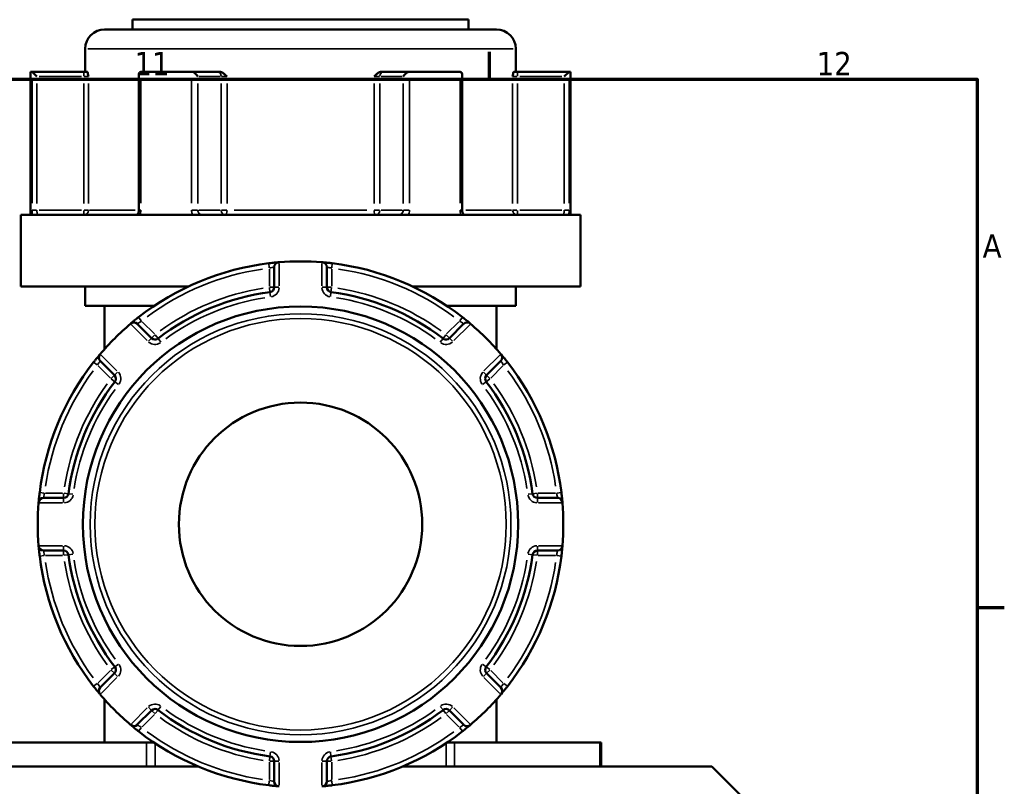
# Model space of a CAD drawing. Header units: millimetres. Extents: x 0 to 1062, y -443 to 985.
# Tile 16 of 21: x 723 to 824, y 501 to 580. Entities that reach past the tile are written whole.
import ezdxf

# ---------------------------------------------------------------- set-up
doc = ezdxf.new("R2010")
doc.units = ezdxf.units.MM
for name, color, linetype, lineweight in [('Border (ANSI)', 7, 'Continuous', 70), ('Visible (ANSI)', 7, 'Continuous', 50), ('Visible Narrow (ANSI)', 7, 'Continuous', 35)]:
    doc.layers.add(name, color=color, linetype=linetype, lineweight=lineweight)
doc.styles.add('Note Text (ANSI)', font='tahoma.ttf')

# ---------------------------------------------------------------- blocks, each defined once
blk = doc.blocks.new('Borders Default Border')
at = {"layer": 'Border (ANSI)'}
for p, q in [((770.92, 574), (770.92, 576.8)), ((821, 519.75), (823.8, 519.75))]:
    blk.add_line(p, q, dxfattribs=at)
at = {"layer": 'Border (ANSI)', "flags": 128}
blk.add_lwpolyline([(20, 20), (20, 574), (821, 574), (821, 20), (20, 20)], dxfattribs=at)
at = {"layer": 'Border (ANSI)', "color": 5, "true_color": 0x0000ff, "char_height": 2.4, "attachment_point": 7, "style": 'Note Text (ANSI)'}
for s, insert in [('11', (734.43, 574.4)), ('12', (804.52, 574.4)), ('A', (821.58, 555.68))]:
    blk.add_mtext(s, dxfattribs=dict(at, insert=insert))

msp = doc.modelspace()

# ---------------------------------------------------------------- linework, layer by layer
at = {"layer": 'Visible (ANSI)'}
for p, q in [((734.24, 580.11), (768.74, 580.11)), ((734.24, 580.11), (734.24, 579.11)), ((768.74, 580.11), (768.74, 579.11)), ((731.36, 579.11), (771.61, 579.11)), ((729.36, 577.11), (729.36, 574.76)), ((773.61, 577.11), (773.61, 574.76)), ((723.74, 574.76), (723.9, 574.76)), ((723.74, 574.76), (723.74, 560.06)), ((729.21, 574.76), (723.9, 574.76)), ((723.9, 574.75), (724.4, 574.26)), ((729.57, 574.76), (729.21, 574.76)), ((735.14, 574.76), (740.25, 574.76)), ((742.91, 574.76), (740.25, 574.76)), ((743.14, 574.76), (742.91, 574.76)), ((760.07, 574.76), (759.84, 574.76)), ((762.73, 574.76), (760.07, 574.76)), ((762.73, 574.76), (767.84, 574.76)), ((773.77, 574.76), (773.41, 574.76)), ((779.08, 574.76), (773.77, 574.76)), ((779.08, 574.75), (778.58, 574.26)), ((779.08, 574.76), (779.24, 574.76)), ((779.24, 574.76), (779.24, 560.06)), ((734.89, 574.51), (734.89, 560.56)), ((768.09, 560.56), (768.09, 574.51)), ((722.74, 560.06), (780.24, 560.06)), ((722.74, 560.06), (722.74, 552.71)), ((780.24, 560.06), (780.24, 552.71)), ((748.79, 554.7), (748.79, 552.63)), ((754.19, 552.63), (754.19, 554.7)), ((722.74, 552.71), (739.96, 552.71)), ((729.36, 552.71), (729.36, 550.71)), ((763.02, 552.71), (780.24, 552.71)), ((773.61, 552.71), (773.61, 550.71)), ((729.36, 550.71), (736.44, 550.71)), ((731.36, 550.71), (731.36, 546.29)), ((766.54, 550.71), (773.61, 550.71)), ((771.61, 550.71), (771.61, 546.29)), ((736.19, 547.41), (734.72, 548.87)), ((768.25, 548.87), (766.79, 547.41)), ((730.91, 545.06), (732.37, 543.59)), ((770.61, 543.59), (772.07, 545.06)), ((727.15, 530.99), (725.08, 530.99)), ((777.9, 530.99), (775.83, 530.99)), ((725.08, 525.59), (727.15, 525.59)), ((775.83, 525.59), (777.9, 525.59)), ((732.37, 512.99), (730.91, 511.53)), ((772.07, 511.53), (770.61, 512.99)), ((731.36, 510.29), (731.36, 505.88)), ((771.61, 510.29), (771.61, 505.88)), ((734.72, 507.71), (736.19, 509.17)), ((766.79, 509.17), (768.25, 507.71)), ((720.73, 505.88), (735.68, 505.88)), ((735.68, 505.88), (736.44, 505.88)), ((766.54, 505.88), (767.3, 505.88)), ((767.3, 505.88), (782.25, 505.88)), ((782.25, 505.88), (782.38, 505.88)), ((782.38, 503.43), (782.38, 505.88)), ((748.79, 503.95), (748.79, 501.88)), ((754.19, 501.88), (754.19, 503.95)), ((709.24, 503.43), (740.97, 503.43)), ((762.01, 503.43), (793.74, 503.43)), ((793.74, 503.43), (805.99, 491.18))]:
    msp.add_line(p, q, dxfattribs=at)
for radius in [22.36, 12.5]:
    msp.add_circle((751.49, 528.29), radius, dxfattribs=at)
for centre, radius, start, end in [((731.36, 577.11), 2, 90, 180), ((771.61, 577.11), 2, 0, 90), ((751.49, 528.29), 27, 96.9357, 128.0643), ((749.29, 554.7), 0.5, 94.7621, 180), ((751.49, 528.29), 27, 85.3263, 94.6737), ((753.69, 554.7), 0.5, 0, 85.2379), ((751.49, 528.29), 27, 51.9357, 83.0643), ((748.29, 552.63), 0.5, 277.4906, 0), ((754.69, 552.63), 0.5, 180, 262.5094), ((751.49, 528.29), 24.05, 97.4906, 127.5094), ((751.49, 528.29), 24.05, 52.4906, 82.5094), ((751.49, 528.29), 27, 130.3263, 139.6737), ((734.37, 548.52), 0.5, 45, 130.2379), ((768.61, 548.52), 0.5, 49.7621, 135), ((751.49, 528.29), 27, 40.3263, 49.6737), ((736.54, 547.76), 0.5, 225, 307.5094), ((766.44, 547.76), 0.5, 232.4906, 315), ((731.26, 545.41), 0.5, 139.7621, 225), ((771.72, 545.41), 0.5, 315, 40.2379), ((751.49, 528.29), 27, 141.9357, 173.0643), ((751.49, 528.29), 27, 6.9357, 38.0643), ((732.02, 543.24), 0.5, 322.4906, 45), ((770.96, 543.24), 0.5, 135, 217.5094), ((751.49, 528.29), 24.05, 142.4906, 172.5094), ((751.49, 528.29), 24.05, 7.4906, 37.5094), ((727.15, 531.49), 0.5, 270, 352.5094), ((775.83, 531.49), 0.5, 187.4906, 270), ((751.49, 528.29), 27, 175.3263, 184.6737), ((725.08, 530.49), 0.5, 90, 175.2379), ((777.9, 530.49), 0.5, 4.7621, 90), ((751.49, 528.29), 27, 355.3263, 4.6737), ((725.08, 526.09), 0.5, 184.7621, 270), ((727.15, 525.09), 0.5, 7.4906, 90), ((751.49, 528.29), 24.05, 187.4906, 217.5094), ((751.49, 528.29), 24.05, 322.4906, 352.5094), ((775.83, 525.09), 0.5, 90, 172.5094), ((777.9, 526.09), 0.5, 270, 355.2379), ((751.49, 528.29), 27, 186.9357, 218.0643), ((751.49, 528.29), 27, 321.9357, 353.0643), ((732.02, 513.34), 0.5, 315, 37.5094), ((770.96, 513.34), 0.5, 142.4906, 225), ((731.26, 511.17), 0.5, 135, 220.2379), ((771.72, 511.17), 0.5, 319.7621, 45), ((751.49, 528.29), 27, 220.3263, 229.6737), ((751.49, 528.29), 27, 310.3263, 319.6737), ((736.54, 508.82), 0.5, 52.4906, 135), ((751.49, 528.29), 24.05, 232.4906, 262.5094), ((751.49, 528.29), 24.05, 277.4906, 307.5094), ((766.44, 508.82), 0.5, 45, 127.5094), ((734.37, 508.06), 0.5, 229.7621, 315), ((751.49, 528.29), 27, 231.9357, 263.0643), ((751.49, 528.29), 27, 276.9357, 308.0643), ((768.61, 508.06), 0.5, 225, 310.2379), ((748.29, 503.95), 0.5, 0, 82.5094), ((754.69, 503.95), 0.5, 97.4906, 180), ((749.29, 501.88), 0.5, 180, 265.2379), ((753.69, 501.88), 0.5, 274.7621, 0)]:
    msp.add_arc(centre, radius, start, end, dxfattribs=at)
for centre, major_axis, start_param, end_param in [((735.39, 574.26), (-0.433, 0.433), 5.868056, 6.806784), ((740.5, 574.26), (0.433, -0.433), 1.047198, 2.509524), ((762.48, 574.26), (-0.433, -0.433), 3.773661, 5.235988), ((767.59, 574.26), (0.433, 0.433), 5.759587, 6.698315)]:
    msp.add_ellipse(centre, major_axis=major_axis, ratio=0.57735, start_param=start_param, end_param=end_param, dxfattribs=at)
for points in [[(723.9, 574.76), (723.9, 574.76), (723.9, 574.75), (723.9, 574.75)], [(735.09, 574.75), (735.11, 574.75), (735.12, 574.76), (735.14, 574.76)], [(740.25, 574.76), (740.26, 574.76), (740.28, 574.75), (740.3, 574.75)], [(762.68, 574.75), (762.7, 574.75), (762.71, 574.76), (762.73, 574.76)], [(767.84, 574.76), (767.85, 574.76), (767.87, 574.75), (767.88, 574.75)], [(779.08, 574.75), (779.08, 574.75), (779.08, 574.76), (779.08, 574.76)], [(749.29, 555.2), (749.28, 555.2), (749.26, 555.2), (749.25, 555.2)], [(753.73, 555.2), (753.72, 555.2), (753.7, 555.2), (753.69, 555.2)], [(734.05, 548.9), (734.04, 548.89), (734.03, 548.88), (734.02, 548.87)], [(768.96, 548.87), (768.95, 548.88), (768.94, 548.89), (768.93, 548.9)], [(730.91, 545.76), (730.9, 545.75), (730.89, 545.74), (730.88, 545.73)], [(772.1, 545.73), (772.09, 545.74), (772.08, 545.75), (772.07, 545.76)], [(724.58, 530.53), (724.58, 530.52), (724.58, 530.5), (724.58, 530.49)], [(778.4, 530.49), (778.4, 530.5), (778.4, 530.52), (778.4, 530.53)], [(724.58, 526.09), (724.58, 526.08), (724.58, 526.06), (724.58, 526.05)], [(778.4, 526.05), (778.4, 526.06), (778.4, 526.08), (778.4, 526.09)], [(730.88, 510.85), (730.89, 510.84), (730.9, 510.83), (730.91, 510.82)], [(772.07, 510.82), (772.08, 510.83), (772.09, 510.84), (772.1, 510.85)], [(734.02, 507.71), (734.03, 507.7), (734.04, 507.69), (734.05, 507.68)], [(768.93, 507.68), (768.94, 507.69), (768.95, 507.7), (768.96, 507.71)], [(749.25, 501.38), (749.26, 501.38), (749.28, 501.38), (749.29, 501.38)], [(753.69, 501.38), (753.7, 501.38), (753.72, 501.38), (753.73, 501.38)]]:
    msp.add_open_spline(points, degree=3, dxfattribs=at)
for points, knots in [([(729.57, 574.76), (729.58, 574.76), (729.59, 574.74), (729.62, 574.67), (729.64, 574.61), (729.67, 574.46), (729.69, 574.36), (729.7, 574.26), (729.7, 574.26), (729.7, 574.26)], [0.23361175, 0.23361175, 0.23361175, 0.23361175, 0.25496698, 0.25496698, 0.28420257, 0.28420257, 0.32574395, 0.32574395, 0.32604091, 0.32604091, 0.32604091, 0.32604091]), ([(743.14, 574.76), (743.22, 574.76), (743.3, 574.74), (743.48, 574.67), (743.57, 574.61), (743.75, 574.46), (743.84, 574.36), (743.94, 574.26), (743.94, 574.26), (743.94, 574.26)], [0.23361153, 0.23361153, 0.23361153, 0.23361153, 0.25496674, 0.25496674, 0.2842023, 0.2842023, 0.32574365, 0.32574365, 0.32604061, 0.32604061, 0.32604061, 0.32604061]), ([(759.04, 574.26), (759.04, 574.26), (759.04, 574.26), (759.14, 574.36), (759.23, 574.46), (759.41, 574.61), (759.5, 574.67), (759.68, 574.74), (759.76, 574.76), (759.84, 574.76)], [-0.00031623, -0.00031623, -0.00031623, -0.00031623, 0, 0, 0.04423689, 0.04423689, 0.0753695, 0.0753695, 0.09811041, 0.09811041, 0.09811041, 0.09811041]), ([(773.27, 574.26), (773.27, 574.26), (773.27, 574.26), (773.29, 574.36), (773.31, 574.46), (773.34, 574.61), (773.36, 574.67), (773.38, 574.74), (773.4, 574.76), (773.41, 574.76)], [-0.00031623, -0.00031623, -0.00031623, -0.00031623, 0, 0, 0.04423689, 0.04423689, 0.0753695, 0.0753695, 0.09811041, 0.09811041, 0.09811041, 0.09811041]), ([(734.59, 560.06), (734.6, 560.06), (734.62, 560.06), (734.67, 560.08), (734.69, 560.09), (734.75, 560.14), (734.77, 560.17), (734.82, 560.24), (734.84, 560.28), (734.87, 560.37), (734.88, 560.42), (734.89, 560.5), (734.89, 560.53), (734.89, 560.56)], [0.1556587, 0.1556587, 0.1556587, 0.1556587, 0.1872072, 0.1872072, 0.2187556, 0.2187556, 0.2475815, 0.2475815, 0.2734094, 0.2734094, 0.2984761, 0.2984761, 0.3134011, 0.3134011, 0.3134011, 0.3134011]), ([(768.09, 560.56), (768.09, 560.51), (768.09, 560.46), (768.11, 560.36), (768.13, 560.32), (768.16, 560.24), (768.18, 560.2), (768.23, 560.14), (768.25, 560.12), (768.3, 560.08), (768.33, 560.07), (768.36, 560.06), (768.38, 560.06), (768.39, 560.06)], [1.2634146, 1.2634146, 1.2634146, 1.2634146, 1.2882591, 1.2882591, 1.3131714, 1.3131714, 1.3384219, 1.3384219, 1.3648338, 1.3648338, 1.3951054, 1.3951054, 1.421157, 1.421157, 1.421157, 1.421157]), ([(749.25, 555.2), (749.25, 555.2), (749.17, 555.19), (748.9, 555.17), (748.74, 555.15), (748.46, 555.12), (748.34, 555.11), (748.23, 555.09)], [-0.1575135, -0.1575135, -0.1575135, -0.1575135, -0.089332, -0.089332, -0.0343585, -0.0343585, 0, 0, 0, 0]), ([(754.75, 555.09), (754.71, 555.1), (754.66, 555.1), (754.45, 555.13), (754.27, 555.15), (754.02, 555.17), (753.93, 555.18), (753.81, 555.19), (753.77, 555.19), (753.74, 555.2), (753.73, 555.2), (753.73, 555.2)], [-0.1575128, -0.1575128, -0.1575128, -0.1575128, -0.1449795, -0.1449795, -0.0918884, -0.0918884, -0.0510491, -0.0510491, -0.0196343, -0.0196343, 0, 0, 0, 0]), ([(734.84, 549.55), (734.81, 549.52), (734.78, 549.5), (734.61, 549.37), (734.47, 549.26), (734.27, 549.09), (734.2, 549.03), (734.11, 548.95), (734.08, 548.93), (734.05, 548.91), (734.05, 548.9), (734.05, 548.9)], [-0.1575128, -0.1575128, -0.1575128, -0.1575128, -0.1461479, -0.1461479, -0.0926289, -0.0926289, -0.0514605, -0.0514605, -0.0197925, -0.0197925, 0, 0, 0, 0]), ([(768.93, 548.9), (768.93, 548.9), (768.93, 548.9), (768.9, 548.93), (768.82, 549), (768.61, 549.17), (768.5, 549.26), (768.3, 549.42), (768.22, 549.48), (768.14, 549.55)], [-0.1575142, -0.1575142, -0.1575142, -0.1575142, -0.1423732, -0.1423732, -0.0790962, -0.0790962, -0.0304216, -0.0304216, 0, 0, 0, 0]), ([(730.88, 545.73), (730.88, 545.73), (730.88, 545.73), (730.85, 545.7), (730.78, 545.62), (730.61, 545.41), (730.52, 545.3), (730.36, 545.1), (730.3, 545.02), (730.23, 544.94)], [-0.1575142, -0.1575142, -0.1575142, -0.1575142, -0.1423732, -0.1423732, -0.0790962, -0.0790962, -0.0304216, -0.0304216, 0, 0, 0, 0]), ([(772.75, 544.94), (772.72, 544.97), (772.7, 545), (772.56, 545.17), (772.45, 545.31), (772.29, 545.51), (772.23, 545.58), (772.15, 545.67), (772.13, 545.7), (772.1, 545.73), (772.1, 545.73), (772.1, 545.73)], [-0.1575128, -0.1575128, -0.1575128, -0.1575128, -0.1461479, -0.1461479, -0.0926289, -0.0926289, -0.0514605, -0.0514605, -0.0197925, -0.0197925, 0, 0, 0, 0]), ([(724.69, 531.55), (724.68, 531.51), (724.68, 531.47), (724.65, 531.25), (724.63, 531.08), (724.61, 530.82), (724.6, 530.73), (724.59, 530.61), (724.59, 530.57), (724.58, 530.54), (724.58, 530.53), (724.58, 530.53)], [-0.1575128, -0.1575128, -0.1575128, -0.1575128, -0.1449795, -0.1449795, -0.0918884, -0.0918884, -0.0510491, -0.0510491, -0.0196343, -0.0196343, 0, 0, 0, 0]), ([(778.4, 530.53), (778.4, 530.53), (778.39, 530.61), (778.37, 530.88), (778.35, 531.04), (778.32, 531.32), (778.31, 531.44), (778.29, 531.55)], [-0.1575135, -0.1575135, -0.1575135, -0.1575135, -0.089332, -0.089332, -0.0343585, -0.0343585, 0, 0, 0, 0]), ([(724.58, 526.05), (724.58, 526.05), (724.59, 525.97), (724.61, 525.7), (724.63, 525.55), (724.66, 525.26), (724.67, 525.15), (724.69, 525.03)], [-0.1575135, -0.1575135, -0.1575135, -0.1575135, -0.089332, -0.089332, -0.0343585, -0.0343585, 0, 0, 0, 0]), ([(778.29, 525.03), (778.3, 525.07), (778.3, 525.12), (778.33, 525.33), (778.35, 525.51), (778.37, 525.76), (778.38, 525.85), (778.39, 525.97), (778.39, 526.01), (778.4, 526.04), (778.4, 526.05), (778.4, 526.05)], [-0.1575128, -0.1575128, -0.1575128, -0.1575128, -0.1449795, -0.1449795, -0.0918884, -0.0918884, -0.0510491, -0.0510491, -0.0196343, -0.0196343, 0, 0, 0, 0]), ([(730.23, 511.64), (730.26, 511.61), (730.28, 511.58), (730.41, 511.41), (730.52, 511.28), (730.69, 511.08), (730.75, 511), (730.83, 510.91), (730.85, 510.88), (730.87, 510.85), (730.88, 510.85), (730.88, 510.85)], [-0.1575128, -0.1575128, -0.1575128, -0.1575128, -0.1461479, -0.1461479, -0.0926289, -0.0926289, -0.0514605, -0.0514605, -0.0197925, -0.0197925, 0, 0, 0, 0]), ([(772.1, 510.85), (772.1, 510.85), (772.1, 510.85), (772.13, 510.88), (772.19, 510.96), (772.37, 511.17), (772.46, 511.28), (772.62, 511.48), (772.68, 511.56), (772.75, 511.64)], [-0.1575142, -0.1575142, -0.1575142, -0.1575142, -0.1423732, -0.1423732, -0.0790962, -0.0790962, -0.0304216, -0.0304216, 0, 0, 0, 0]), ([(734.05, 507.68), (734.05, 507.68), (734.05, 507.68), (734.08, 507.65), (734.16, 507.59), (734.37, 507.41), (734.48, 507.32), (734.68, 507.16), (734.76, 507.1), (734.84, 507.03)], [-0.1575142, -0.1575142, -0.1575142, -0.1575142, -0.1423732, -0.1423732, -0.0790962, -0.0790962, -0.0304216, -0.0304216, 0, 0, 0, 0]), ([(768.14, 507.03), (768.17, 507.06), (768.2, 507.08), (768.37, 507.22), (768.5, 507.33), (768.7, 507.49), (768.78, 507.55), (768.87, 507.63), (768.9, 507.65), (768.92, 507.68), (768.93, 507.68), (768.93, 507.68)], [-0.1575128, -0.1575128, -0.1575128, -0.1575128, -0.1461479, -0.1461479, -0.0926289, -0.0926289, -0.0514605, -0.0514605, -0.0197925, -0.0197925, 0, 0, 0, 0]), ([(748.23, 501.49), (748.27, 501.48), (748.31, 501.48), (748.53, 501.45), (748.7, 501.43), (748.96, 501.41), (749.05, 501.4), (749.17, 501.39), (749.21, 501.39), (749.24, 501.38), (749.25, 501.38), (749.25, 501.38)], [-0.1575128, -0.1575128, -0.1575128, -0.1575128, -0.1449795, -0.1449795, -0.0918884, -0.0918884, -0.0510491, -0.0510491, -0.0196343, -0.0196343, 0, 0, 0, 0]), ([(753.73, 501.38), (753.73, 501.38), (753.81, 501.39), (754.08, 501.41), (754.23, 501.43), (754.52, 501.46), (754.63, 501.47), (754.75, 501.49)], [-0.1575135, -0.1575135, -0.1575135, -0.1575135, -0.089332, -0.089332, -0.0343585, -0.0343585, 0, 0, 0, 0])]:
    msp.add_open_spline(points, degree=3, knots=knots, dxfattribs=at)
at = {"layer": 'Visible Narrow (ANSI)'}
for p, q in [((773.34, 577.11), (729.64, 577.11)), ((729.21, 574.75), (729.21, 574.3)), ((773.77, 574.3), (773.77, 574.75)), ((723.9, 574.04), (723.9, 561.27)), ((724.64, 574.26), (728.97, 574.26)), ((729.25, 574.26), (729.7, 574.26)), ((735.09, 561.27), (735.09, 574.04)), ((740.3, 574.04), (740.3, 561.27)), ((741.05, 574.26), (743.22, 574.26)), ((743.36, 574.26), (743.91, 574.26)), ((759.07, 574.26), (759.62, 574.26)), ((759.76, 574.26), (761.93, 574.26)), ((762.68, 561.27), (762.68, 574.04)), ((767.88, 574.04), (767.88, 561.27)), ((773.28, 574.26), (773.73, 574.26)), ((774.01, 574.26), (778.34, 574.26)), ((779.08, 561.27), (779.08, 574.04)), ((724.4, 561.24), (724.4, 573.57)), ((729.21, 573.57), (729.21, 561.24)), ((729.7, 561.24), (729.7, 573.57)), ((740.93, 561.24), (740.93, 573.57)), ((743.34, 573.57), (743.34, 561.24)), ((743.94, 561.24), (743.94, 573.57)), ((759.04, 573.57), (759.04, 561.24)), ((759.64, 561.24), (759.64, 573.57)), ((762.05, 573.57), (762.05, 561.24)), ((773.27, 573.57), (773.27, 561.24)), ((773.77, 561.24), (773.77, 573.57)), ((778.58, 573.57), (778.58, 561.24)), ((724.36, 560.56), (723.91, 560.56)), ((728.97, 560.56), (724.64, 560.56)), ((729.21, 560.52), (729.21, 560.06)), ((729.7, 560.56), (729.25, 560.56)), ((729.82, 560.56), (734.5, 560.56)), ((735.08, 560.56), (734.89, 560.56)), ((740.91, 560.56), (740.33, 560.56)), ((743.22, 560.56), (741.05, 560.56)), ((743.91, 560.56), (743.36, 560.56)), ((744.67, 560.56), (758.31, 560.56)), ((759.62, 560.56), (759.07, 560.56)), ((761.93, 560.56), (759.76, 560.56)), ((762.65, 560.56), (762.07, 560.56)), ((768.09, 560.56), (767.9, 560.56)), ((768.48, 560.56), (773.16, 560.56)), ((773.73, 560.56), (773.28, 560.56)), ((773.77, 560.06), (773.77, 560.52)), ((778.34, 560.56), (774.01, 560.56)), ((779.07, 560.56), (778.62, 560.56)), ((748.23, 555.09), (748.28, 554.64)), ((748.29, 554.5), (748.29, 552.73)), ((749.29, 552.76), (749.29, 555.07)), ((753.69, 555.07), (753.69, 552.76)), ((754.69, 554.64), (754.75, 555.09)), ((754.69, 552.73), (754.69, 554.5)), ((748.29, 552.59), (748.35, 552.13)), ((748.79, 552.63), (748.33, 552.63)), ((749.25, 552.63), (748.79, 552.63)), ((754.19, 552.63), (753.73, 552.63)), ((754.65, 552.63), (754.19, 552.63)), ((754.62, 552.13), (754.68, 552.59)), ((748.35, 552.13), (748.41, 551.68)), ((754.56, 551.68), (754.62, 552.13)), ((735.13, 549.19), (734.84, 549.55)), ((768.13, 549.55), (767.85, 549.19)), ((734.11, 548.78), (735.74, 547.15)), ((736.47, 547.83), (735.22, 549.09)), ((767.76, 549.09), (766.5, 547.83)), ((767.23, 547.15), (768.87, 548.78)), ((736.19, 547.41), (735.86, 547.08)), ((736.52, 547.73), (736.19, 547.41)), ((736.85, 547.37), (736.57, 547.73)), ((737.13, 547), (736.85, 547.36)), ((766.13, 547.36), (765.85, 547)), ((766.41, 547.73), (766.13, 547.37)), ((766.79, 547.41), (766.46, 547.73)), ((767.11, 547.08), (766.79, 547.41)), ((732.63, 544.04), (731, 545.67)), ((771.98, 545.67), (770.34, 544.04)), ((730.23, 544.94), (730.59, 544.65)), ((730.69, 544.56), (731.95, 543.31)), ((771.03, 543.31), (772.28, 544.56)), ((772.38, 544.65), (772.75, 544.94)), ((732.37, 543.59), (732.05, 543.26)), ((732.7, 543.92), (732.37, 543.59)), ((770.61, 543.59), (770.28, 543.92)), ((770.93, 543.26), (770.61, 543.59)), ((732.05, 543.21), (732.41, 542.93)), ((732.42, 542.93), (732.78, 542.65)), ((770.2, 542.65), (770.56, 542.93)), ((770.57, 542.93), (770.93, 543.21)), ((725.14, 531.5), (724.69, 531.55)), ((727.05, 531.49), (725.28, 531.49)), ((727.15, 531.45), (727.15, 530.99)), ((727.65, 531.43), (727.19, 531.49)), ((728.1, 531.37), (727.65, 531.43)), ((775.33, 531.43), (774.87, 531.37)), ((775.79, 531.49), (775.33, 531.43)), ((775.83, 530.99), (775.83, 531.45)), ((777.7, 531.49), (775.92, 531.49)), ((778.29, 531.55), (777.83, 531.5)), ((724.71, 530.49), (727.02, 530.49)), ((727.15, 530.99), (727.15, 530.53)), ((775.83, 530.53), (775.83, 530.99)), ((775.95, 530.49), (778.27, 530.49)), ((727.02, 526.09), (724.71, 526.09)), ((778.27, 526.09), (775.95, 526.09)), ((724.69, 525.03), (725.14, 525.09)), ((725.28, 525.09), (727.05, 525.09)), ((727.15, 526.05), (727.15, 525.59)), ((727.15, 525.59), (727.15, 525.13)), ((727.19, 525.1), (727.65, 525.16)), ((727.65, 525.16), (728.1, 525.22)), ((774.87, 525.22), (775.33, 525.16)), ((775.33, 525.16), (775.79, 525.1)), ((775.83, 525.59), (775.83, 526.05)), ((775.83, 525.13), (775.83, 525.59)), ((775.92, 525.09), (777.7, 525.09)), ((777.83, 525.09), (778.29, 525.03)), ((732.78, 513.93), (732.42, 513.65)), ((770.56, 513.65), (770.2, 513.93)), ((731.95, 513.27), (730.69, 512.02)), ((732.41, 513.65), (732.05, 513.37)), ((732.05, 513.32), (732.37, 512.99)), ((732.37, 512.99), (732.7, 512.67)), ((770.28, 512.67), (770.61, 512.99)), ((770.93, 513.37), (770.57, 513.65)), ((770.61, 512.99), (770.93, 513.32)), ((772.28, 512.02), (771.03, 513.27)), ((730.59, 511.93), (730.23, 511.65)), ((731, 510.91), (732.63, 512.55)), ((770.34, 512.55), (771.98, 510.91)), ((772.75, 511.65), (772.38, 511.93)), ((735.74, 509.44), (734.11, 507.8)), ((735.86, 509.5), (736.19, 509.17)), ((736.19, 509.17), (736.52, 508.85)), ((736.57, 508.85), (736.85, 509.21)), ((736.85, 509.22), (737.13, 509.58)), ((765.85, 509.58), (766.13, 509.22)), ((766.13, 509.21), (766.41, 508.85)), ((766.46, 508.85), (766.79, 509.17)), ((766.79, 509.17), (767.11, 509.5)), ((768.87, 507.8), (767.23, 509.44)), ((735.22, 507.5), (736.47, 508.75)), ((766.5, 508.75), (767.76, 507.5)), ((734.84, 507.03), (735.13, 507.4)), ((767.85, 507.4), (768.13, 507.03)), ((735.68, 505.75), (735.68, 503.55)), ((736.54, 503.54), (736.54, 505.69)), ((748.41, 504.91), (748.35, 504.45)), ((754.62, 504.45), (754.56, 504.91)), ((766.44, 505.69), (766.44, 503.54)), ((767.3, 503.55), (767.3, 505.75)), ((782.25, 505.75), (782.25, 503.55)), ((748.35, 504.45), (748.29, 503.99)), ((748.29, 503.86), (748.29, 502.08)), ((748.33, 503.95), (748.79, 503.95)), ((748.79, 503.95), (749.25, 503.95)), ((749.29, 501.51), (749.29, 503.83)), ((753.69, 503.83), (753.69, 501.51)), ((753.73, 503.95), (754.19, 503.95)), ((754.19, 503.95), (754.65, 503.95)), ((754.68, 503.99), (754.62, 504.45)), ((754.69, 502.08), (754.69, 503.86)), ((748.28, 501.95), (748.23, 501.49)), ((754.75, 501.49), (754.69, 501.95))]:
    msp.add_line(p, q, dxfattribs=at)
for radius in [21.62, 21.13]:
    msp.add_circle((751.49, 528.29), radius, dxfattribs=at)
for centre, radius, start, end in [((751.49, 528.29), 26.5, 98.4921, 126.5079), ((751.49, 528.29), 26.5, 53.4921, 81.5079), ((751.49, 528.29), 24.55, 98.9916, 126.0084), ((748.29, 552.63), 1, 281.6161, 355.8745), ((754.69, 552.63), 1, 184.1255, 258.3839), ((751.49, 528.29), 24.55, 53.9916, 81.0084), ((751.49, 528.29), 23.55, 98.9916, 126.0084), ((751.49, 528.29), 23.55, 53.9916, 81.0084), ((736.54, 547.76), 1, 229.1255, 303.3839), ((766.44, 547.76), 1, 236.6161, 310.8745), ((751.49, 528.29), 26.5, 143.4921, 171.5079), ((732.02, 543.24), 1, 326.6161, 40.8745), ((770.96, 543.24), 1, 139.1255, 213.3839), ((751.49, 528.29), 26.5, 8.4921, 36.5079), ((751.49, 528.29), 24.55, 143.9916, 171.0084), ((751.49, 528.29), 24.55, 8.9916, 36.0084), ((751.49, 528.29), 23.55, 143.9916, 171.0084), ((751.49, 528.29), 23.55, 8.9916, 36.0084), ((727.15, 531.49), 1, 274.1255, 348.3839), ((775.83, 531.49), 1, 191.6161, 265.8745), ((727.15, 525.09), 1, 11.6161, 85.8745), ((775.83, 525.09), 1, 94.1255, 168.3839), ((751.49, 528.29), 26.5, 188.4921, 216.5079), ((751.49, 528.29), 24.55, 188.9916, 216.0084), ((751.49, 528.29), 23.55, 188.9916, 216.0084), ((751.49, 528.29), 23.55, 323.9916, 351.0084), ((751.49, 528.29), 24.55, 323.9916, 351.0084), ((751.49, 528.29), 26.5, 323.4921, 351.5079), ((732.02, 513.34), 1, 319.1255, 33.3839), ((770.96, 513.34), 1, 146.6161, 220.8745), ((736.54, 508.82), 1, 56.6161, 130.8745), ((751.49, 528.29), 23.55, 233.9916, 261.0084), ((751.49, 528.29), 23.55, 278.9916, 306.0084), ((766.44, 508.82), 1, 49.1255, 123.3839), ((751.49, 528.29), 24.55, 233.9916, 261.0084), ((751.49, 528.29), 24.55, 278.9916, 306.0084), ((751.49, 528.29), 26.5, 233.4921, 261.5079), ((751.49, 528.29), 26.5, 278.4921, 306.5079), ((748.29, 503.95), 1, 4.1255, 78.3839), ((754.69, 503.95), 1, 101.6161, 175.8745)]:
    msp.add_arc(centre, radius, start, end, dxfattribs=at)
for centre, major_axis, ratio, start_param, end_param in [((742.91, 574.26), (0, 0.5), 0.866025, 4.790929, 6.204645), ((760.07, 574.26), (0, 0.5), 0.866025, 0.07854, 1.492257), ((729.21, 560.56), (0, -0.5), 0.984642, 0.07854, 1.492257), ((743.77, 560.56), (0, -0.5), 0.866025, 4.790929, 6.204645), ((743.77, 560.56), (0, -0.5), 0.341125, 0.07854, 1.492257), ((759.21, 560.56), (0, -0.5), 0.341125, 4.790929, 6.204645), ((759.21, 560.56), (0, -0.5), 0.866025, 0.07854, 1.492257), ((773.77, 560.56), (0, -0.5), 0.984642, 4.790929, 6.204645)]:
    msp.add_ellipse(centre, major_axis=major_axis, ratio=ratio, start_param=start_param, end_param=end_param, dxfattribs=at)
for points, knots in [([(723.9, 560.56), (723.9, 560.49), (723.9, 560.43), (723.91, 560.26), (723.91, 560.16), (723.92, 560.07), (723.92, 560.06), (723.92, 560.06)], [0.63170734, 0.63170734, 0.63170734, 0.63170734, 0.65106957, 0.65106957, 0.68204914, 0.68204914, 0.68409325, 0.68409325, 0.68409325, 0.68409325]), ([(724.53, 560.06), (724.52, 560.06), (724.51, 560.06), (724.48, 560.07), (724.46, 560.11), (724.43, 560.2), (724.42, 560.26), (724.41, 560.36), (724.4, 560.41), (724.4, 560.49), (724.4, 560.52), (724.4, 560.56)], [-0.7894498, -0.7894498, -0.7894498, -0.7894498, -0.774678, -0.774678, -0.7223226, -0.7223226, -0.6820491, -0.6820491, -0.6510696, -0.6510696, -0.6317073, -0.6317073, -0.6317073, -0.6317073]), ([(734.98, 560.06), (735.02, 560.12), (735.04, 560.19), (735.08, 560.36), (735.09, 560.46), (735.09, 560.56)], [0.26101518, 0.26101518, 0.26101518, 0.26101518, 0.28411477, 0.28411477, 0.31340109, 0.31340109, 0.31340109, 0.31340109]), ([(740.3, 560.56), (740.3, 560.49), (740.3, 560.43), (740.33, 560.26), (740.37, 560.16), (740.42, 560.07), (740.42, 560.06), (740.42, 560.06)], [1.2634146, 1.2634146, 1.2634146, 1.2634146, 1.28277918, 1.28277918, 1.31376251, 1.31376251, 1.3158005, 1.3158005, 1.3158005, 1.3158005]), ([(741.43, 560.06), (741.4, 560.06), (741.38, 560.06), (741.27, 560.07), (741.19, 560.11), (741.07, 560.2), (741.02, 560.26), (740.97, 560.36), (740.95, 560.41), (740.93, 560.49), (740.93, 560.52), (740.93, 560.56)], [-1.421157, -1.421157, -1.421157, -1.421157, -1.4064027, -1.4064027, -1.3540408, -1.3540408, -1.3137625, -1.3137625, -1.2827792, -1.2827792, -1.2634146, -1.2634146, -1.2634146, -1.2634146]), ([(762.05, 560.56), (762.05, 560.51), (762.04, 560.46), (762, 560.34), (761.96, 560.27), (761.84, 560.14), (761.75, 560.09), (761.62, 560.06), (761.58, 560.06), (761.55, 560.06)], [-0.6317073, -0.6317073, -0.6317073, -0.6317073, -0.602421, -0.602421, -0.5555629, -0.5555629, -0.4946473, -0.4946473, -0.4739649, -0.4739649, -0.4739649, -0.4739649]), ([(762.56, 560.06), (762.59, 560.12), (762.62, 560.19), (762.67, 560.36), (762.68, 560.46), (762.68, 560.56)], [0.5793214, 0.5793214, 0.5793214, 0.5793214, 0.60242098, 0.60242098, 0.6317073, 0.6317073, 0.6317073, 0.6317073]), ([(767.88, 560.56), (767.88, 560.49), (767.89, 560.43), (767.92, 560.26), (767.95, 560.16), (767.99, 560.07), (767.99, 560.06), (767.99, 560.06)], [1.2634146, 1.2634146, 1.2634146, 1.2634146, 1.28278086, 1.28278086, 1.31376686, 1.31376686, 1.31580051, 1.31580051, 1.31580051, 1.31580051]), ([(778.58, 560.56), (778.58, 560.52), (778.58, 560.49), (778.57, 560.41), (778.57, 560.36), (778.56, 560.26), (778.55, 560.2), (778.52, 560.11), (778.5, 560.07), (778.47, 560.06), (778.46, 560.06), (778.45, 560.06)], [0, 0, 0, 0, 0.0193662, 0.0193662, 0.0503522, 0.0503522, 0.0906339, 0.0906339, 0.1430002, 0.1430002, 0.1577424, 0.1577424, 0.1577424, 0.1577424]), ([(779.06, 560.06), (779.06, 560.06), (779.06, 560.07), (779.07, 560.16), (779.07, 560.26), (779.08, 560.43), (779.08, 560.49), (779.08, 560.56)], [-0.0523859, -0.0523859, -0.0523859, -0.0523859, -0.05035219, -0.05035219, -0.01936623, -0.01936623, 0, 0, 0, 0]), ([(748.29, 554.6), (748.35, 554.61), (748.4, 554.62), (748.54, 554.65), (748.62, 554.67), (748.75, 554.69), (748.79, 554.7), (748.79, 554.7)], [0, 0, 0, 0, 0.0343585, 0.0343585, 0.089332, 0.089332, 0.1575135, 0.1575135, 0.1575135, 0.1575135]), ([(754.19, 554.7), (754.19, 554.7), (754.19, 554.7), (754.21, 554.7), (754.23, 554.69), (754.29, 554.68), (754.33, 554.67), (754.46, 554.65), (754.54, 554.63), (754.65, 554.61), (754.67, 554.6), (754.69, 554.6)], [0, 0, 0, 0, 0.0196343, 0.0196343, 0.0510491, 0.0510491, 0.0918884, 0.0918884, 0.1449795, 0.1449795, 0.1575128, 0.1575128, 0.1575128, 0.1575128]), ([(734.72, 548.87), (734.72, 548.87), (734.73, 548.88), (734.74, 548.89), (734.76, 548.9), (734.81, 548.93), (734.84, 548.96), (734.95, 549.03), (735.02, 549.08), (735.12, 549.13), (735.13, 549.14), (735.15, 549.15)], [0, 0, 0, 0, 0.0197925, 0.0197925, 0.0514605, 0.0514605, 0.0926289, 0.0926289, 0.1461479, 0.1461479, 0.1575128, 0.1575128, 0.1575128, 0.1575128]), ([(767.83, 549.15), (767.87, 549.13), (767.92, 549.1), (768.02, 549.03), (768.08, 548.99), (768.19, 548.92), (768.24, 548.89), (768.25, 548.87), (768.25, 548.87), (768.25, 548.87)], [0, 0, 0, 0, 0.0304216, 0.0304216, 0.0790962, 0.0790962, 0.1423732, 0.1423732, 0.1575142, 0.1575142, 0.1575142, 0.1575142]), ([(730.63, 544.63), (730.65, 544.67), (730.68, 544.72), (730.75, 544.83), (730.79, 544.89), (730.86, 545), (730.89, 545.04), (730.91, 545.05), (730.91, 545.06), (730.91, 545.06)], [0, 0, 0, 0, 0.0304216, 0.0304216, 0.0790962, 0.0790962, 0.1423732, 0.1423732, 0.1575142, 0.1575142, 0.1575142, 0.1575142]), ([(772.07, 545.06), (772.07, 545.06), (772.07, 545.05), (772.08, 545.04), (772.09, 545.02), (772.13, 544.97), (772.16, 544.94), (772.23, 544.83), (772.28, 544.76), (772.33, 544.66), (772.34, 544.65), (772.35, 544.63)], [0, 0, 0, 0, 0.0197925, 0.0197925, 0.0514605, 0.0514605, 0.0926289, 0.0926289, 0.1461479, 0.1461479, 0.1575128, 0.1575128, 0.1575128, 0.1575128]), ([(725.08, 530.99), (725.08, 530.99), (725.08, 530.99), (725.08, 531.01), (725.09, 531.03), (725.1, 531.09), (725.11, 531.13), (725.13, 531.26), (725.15, 531.34), (725.17, 531.45), (725.18, 531.47), (725.18, 531.49)], [0, 0, 0, 0, 0.0196343, 0.0196343, 0.0510491, 0.0510491, 0.0918884, 0.0918884, 0.1449795, 0.1449795, 0.1575128, 0.1575128, 0.1575128, 0.1575128]), ([(777.8, 531.49), (777.81, 531.43), (777.82, 531.38), (777.85, 531.24), (777.87, 531.16), (777.89, 531.03), (777.9, 530.99), (777.9, 530.99)], [0, 0, 0, 0, 0.0343585, 0.0343585, 0.089332, 0.089332, 0.1575135, 0.1575135, 0.1575135, 0.1575135]), ([(725.18, 525.09), (725.17, 525.15), (725.16, 525.2), (725.13, 525.34), (725.11, 525.42), (725.09, 525.55), (725.08, 525.59), (725.08, 525.59)], [0, 0, 0, 0, 0.0343585, 0.0343585, 0.089332, 0.089332, 0.1575135, 0.1575135, 0.1575135, 0.1575135]), ([(777.9, 525.59), (777.9, 525.59), (777.9, 525.59), (777.89, 525.57), (777.89, 525.55), (777.88, 525.49), (777.87, 525.45), (777.85, 525.32), (777.83, 525.24), (777.81, 525.13), (777.8, 525.11), (777.8, 525.09)], [0, 0, 0, 0, 0.0196343, 0.0196343, 0.0510491, 0.0510491, 0.0918884, 0.0918884, 0.1449795, 0.1449795, 0.1575128, 0.1575128, 0.1575128, 0.1575128]), ([(730.91, 511.53), (730.91, 511.53), (730.9, 511.53), (730.89, 511.54), (730.88, 511.56), (730.85, 511.61), (730.82, 511.65), (730.75, 511.75), (730.7, 511.83), (730.65, 511.92), (730.64, 511.94), (730.63, 511.95)], [0, 0, 0, 0, 0.0197925, 0.0197925, 0.0514605, 0.0514605, 0.0926289, 0.0926289, 0.1461479, 0.1461479, 0.1575128, 0.1575128, 0.1575128, 0.1575128]), ([(772.35, 511.95), (772.33, 511.91), (772.3, 511.86), (772.23, 511.76), (772.19, 511.7), (772.11, 511.59), (772.08, 511.54), (772.07, 511.53), (772.07, 511.53), (772.07, 511.53)], [0, 0, 0, 0, 0.0304216, 0.0304216, 0.0790962, 0.0790962, 0.1423732, 0.1423732, 0.1575142, 0.1575142, 0.1575142, 0.1575142]), ([(735.15, 507.43), (735.11, 507.45), (735.06, 507.48), (734.95, 507.55), (734.89, 507.59), (734.78, 507.67), (734.74, 507.7), (734.73, 507.71), (734.72, 507.71), (734.72, 507.71)], [0, 0, 0, 0, 0.0304216, 0.0304216, 0.0790962, 0.0790962, 0.1423732, 0.1423732, 0.1575142, 0.1575142, 0.1575142, 0.1575142]), ([(768.25, 507.71), (768.25, 507.71), (768.25, 507.71), (768.24, 507.7), (768.22, 507.69), (768.17, 507.65), (768.13, 507.62), (768.03, 507.55), (767.95, 507.5), (767.86, 507.45), (767.84, 507.44), (767.83, 507.43)], [0, 0, 0, 0, 0.0197925, 0.0197925, 0.0514605, 0.0514605, 0.0926289, 0.0926289, 0.1461479, 0.1461479, 0.1575128, 0.1575128, 0.1575128, 0.1575128]), ([(748.79, 501.88), (748.79, 501.88), (748.79, 501.88), (748.77, 501.89), (748.75, 501.89), (748.69, 501.9), (748.65, 501.91), (748.52, 501.93), (748.44, 501.95), (748.33, 501.97), (748.31, 501.98), (748.29, 501.98)], [0, 0, 0, 0, 0.0196343, 0.0196343, 0.0510491, 0.0510491, 0.0918884, 0.0918884, 0.1449795, 0.1449795, 0.1575128, 0.1575128, 0.1575128, 0.1575128]), ([(754.69, 501.98), (754.63, 501.97), (754.58, 501.96), (754.44, 501.93), (754.36, 501.91), (754.23, 501.89), (754.19, 501.88), (754.19, 501.88)], [0, 0, 0, 0, 0.0343585, 0.0343585, 0.089332, 0.089332, 0.1575135, 0.1575135, 0.1575135, 0.1575135])]:
    msp.add_open_spline(points, degree=3, knots=knots, dxfattribs=at)

# ---------------------------------------------------------------- block references
msp.add_blockref('Borders Default Border', (0, 0))

doc.saveas('drawing.dxf')
